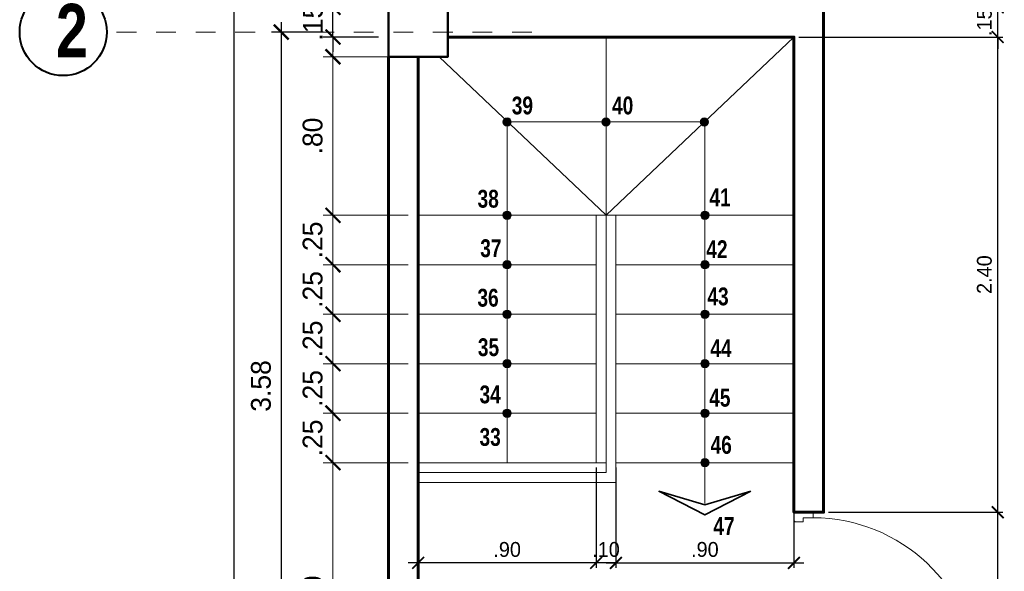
# Model space of a CAD drawing. Header units: metres. Extents: x -13 to 533, y -25 to 219.
# Tile 61 of 99: x 58.64 to 63.62, y 0.85 to 3.64. Entities that reach past the tile are written whole.
import ezdxf

# ---------------------------------------------------------------- set-up
doc = ezdxf.new("R2010")
doc.units = ezdxf.units.M
doc.linetypes.add('DASHDOT', pattern=[1, 0.5, -0.25, 0, -0.25])
for name, color, linetype, lineweight in [('COLUMNAS', 5, 'Continuous', 80), ('COTAS', 4, 'Continuous', 13), ('EJES', 251, 'Continuous', 20), ('Pluma 0.2', 252, 'Continuous', 20), ('PLUMA 0.8', 1, 'Continuous', 60), ('VANOS', 254, 'Continuous', 20)]:
    doc.layers.add(name, color=color, linetype=linetype, lineweight=lineweight)
doc.layers.add('PLUMA 0.05', color=7, linetype='Continuous', lineweight=5, true_color=0x9c9c9c)
doc.styles.add('joe1', font='impact.ttf')
doc.styles.add('TEXTOCENT', font='GOTHIC.TTF')
doc.dimstyles.new('PLANTA50', dxfattribs={"dimscale": 0.5, "dimtxt": 0.2, "dimasz": 0.15, "dimexe": 0.1, "dimexo": 0.1, "dimgap": 0.1, "dimtad": 2, "dimzin": 7, "dimdsep": 46, "dimtxsty": 'TEXTOCENT', "dimblk": 'ARCHTICK', "dimcen": 0.2, "dimdle": 0.1, "dimclrd": 8, "dimclre": 8, "dimclrt": 256, "dimaunit": 1, "dimadec": 0, "dimazin": 0, "dimtfac": 1, "dimtix": 1, "dimtmove": 2, "dimatfit": 3, "dimldrblk": 'ARCHTICK', "dimfxl": 1, "dimtolj": 1, "dimtzin": 0, "dimarcsym": 0})

# ---------------------------------------------------------------- blocks, each defined once
blk = doc.blocks.new('_ARCHTICK')
at = {"color": 0, "linetype": 'ByBlock', "const_width": 0.15}
blk.add_lwpolyline([(-0.5, -0.5), (0.5, 0.5)], dxfattribs=at)
blk = doc.blocks.new('*D456')
at = {"layer": 'COTAS', "color": 8, "lineweight": -2, "transparency": 16777216}
for p, q in [((59.7273, 20.05), (59.7273, -0.05)), ((60.4591, 20), (59.6773, 20)), ((60.4091, 0), (59.6773, 0))]:
    blk.add_line(p, q, dxfattribs=at)
at = {"layer": 'Defpoints', "color": 0, "lineweight": 5, "transparency": 16777216}
for p in [(60.5091, 20), (59.7273, 0), (60.4591, 0)]:
    blk.add_point(p, dxfattribs=at)
at = {"layer": 'COTAS', "color": 8, "lineweight": -2, "transparency": 16777216, "xscale": 0.075, "yscale": 0.075, "zscale": 0.075}
for p, rotation in [((59.7273, 20), 90), ((59.7273, 0), 270)]:
    blk.add_blockref('_ARCHTICK', p, dxfattribs=dict(at, rotation=rotation))
at = {"layer": 'COTAS', "transparency": 16777216, "insert": (59.6248, 10), "char_height": 0.1, "attachment_point": 5, "rotation": 90, "style": 'TEXTOCENT'}
blk.add_mtext('\\A1;20.00', dxfattribs=at)
blk = doc.blocks.new('*D457')
at = {"layer": 'COTAS', "color": 8, "lineweight": -2, "transparency": 16777216}
for p, q in [((59.967, 3.625), (59.967, -0.05)), ((60.1783, 3.575), (59.917, 3.575)), ((60.4091, 0), (59.917, 0))]:
    blk.add_line(p, q, dxfattribs=at)
at = {"layer": 'Defpoints', "color": 0, "lineweight": 5, "transparency": 16777216}
for p in [(60.2283, 3.575), (59.967, 0), (60.4591, 0)]:
    blk.add_point(p, dxfattribs=at)
at = {"layer": 'COTAS', "color": 8, "lineweight": -2, "transparency": 16777216, "xscale": 0.075, "yscale": 0.075, "zscale": 0.075}
for p, rotation in [((59.967, 3.575), 90), ((59.967, 0), 270)]:
    blk.add_blockref('_ARCHTICK', p, dxfattribs=dict(at, rotation=rotation))
at = {"layer": 'COTAS', "transparency": 16777216, "insert": (59.8645, 1.7875), "char_height": 0.1, "attachment_point": 5, "rotation": 90, "style": 'TEXTOCENT'}
blk.add_mtext('\\A1;3.58', dxfattribs=at)
blk = doc.blocks.new('A$C7ABB6997')
at = {"layer": 'EJES', "color": 250, "linetype": 'DASHDOT', "ltscale": 0.01}
blk.add_line((0.22, 0.6), (0.22, 2.75), dxfattribs=at)
at = {"layer": 'EJES', "color": 250, "lineweight": 40}
blk.add_circle((0.22, 2.97), 0.22, dxfattribs=at)
blk = doc.blocks.new('*D464')
at = {"layer": 'COTAS', "color": 8, "lineweight": -2, "transparency": 16777216}
for p, q in [((60.2283, 3.7), (60.2283, 3.775)), ((60.4591, 3.7), (60.1783, 3.7)), ((60.2283, 3.55), (60.2283, 3.7)), ((60.4591, 3.55), (60.1783, 3.55)), ((60.2283, 3.55), (60.2283, 3.475))]:
    blk.add_line(p, q, dxfattribs=at)
at = {"layer": 'Defpoints', "color": 0, "lineweight": 5, "transparency": 16777216}
for p in [(60.2283, 3.7), (60.5091, 3.7), (60.5091, 3.55)]:
    blk.add_point(p, dxfattribs=at)
at = {"layer": 'COTAS', "color": 8, "lineweight": -2, "transparency": 16777216, "xscale": 0.075, "yscale": 0.075, "zscale": 0.075}
for p, rotation in [((60.2283, 3.7), 270), ((60.2283, 3.55), 90)]:
    blk.add_blockref('_ARCHTICK', p, dxfattribs=dict(at, rotation=rotation))
at = {"layer": 'COTAS', "transparency": 16777216, "insert": (60.1271, 3.625), "char_height": 0.1, "attachment_point": 5, "rotation": 90, "style": 'TEXTOCENT'}
blk.add_mtext('\\A1;.15', dxfattribs=at)
blk = doc.blocks.new('A$C387263C3')
at = {"layer": 'PLUMA 0.05', "lineweight": 9}
blk.add_arc((0.0378, 0.108), 0.9309, 0, 86.6744, dxfattribs=at)
at = {"layer": 'Pluma 0.2', "lineweight": 9}
for p, q in [((0.0005, 0.997), (0.0005, 1.0044)), ((0.0005, 1.0044), (0.0035, 1.0044)), ((0.0005, 0.997), (0.0005, 1.0044)), ((0.0005, 1.0044), (0.0035, 1.0044)), ((0.0035, 0.997), (0.0005, 0.997)), ((0.0035, 0.997), (0.0005, 0.997)), ((0.0035, 0.9893), (0.0035, 1.0121)), ((0.0035, 0.9893), (0.0035, 1.0121)), ((0.0035, 1.0044), (0.0035, 0.997)), ((0.0035, 1.0044), (0.0035, 0.997)), ((0.0216, 1.018), (0.0123, 1.0203)), ((0.0216, 1.018), (0.0123, 1.0203)), ((0.0216, 0.9835), (0.0216, 1.018)), ((0.0216, 0.9835), (0.0216, 1.018)), ((0.0216, 1.0109), (0.0277, 1.0109)), ((0.0216, 1.0109), (0.0277, 1.0109)), ((0.0277, 0.9906), (0.0277, 1.0109)), ((0.0277, 0.9906), (0.0277, 1.0109)), ((0.0334, 1.027), (0.0378, 1.027)), ((0.0334, 1.027), (0.0378, 1.027)), ((0.0918, 1.0373), (0.0378, 1.0373)), ((0.0378, 1.0373), (0.0918, 1.0373)), ((0.0378, 0.9705), (0.0378, 1.0373)), ((0.0918, 1.0373), (0.0378, 1.0373)), ((0.0378, 1.0373), (0.0918, 1.0373)), ((0.0378, 0.9705), (0.0378, 1.0373)), ((0.0918, 0.9362), (0.0918, 1.0373)), ((0.0918, 0.9362), (0.0918, 1.0373)), ((0.0962, 1.027), (0.0918, 1.027)), ((0.0962, 1.027), (0.0918, 1.027)), ((0.108, 1.0109), (0.1019, 1.0109)), ((0.1019, 0.9906), (0.1019, 1.0109)), ((0.108, 1.0109), (0.1019, 1.0109)), ((0.1019, 0.9906), (0.1019, 1.0109)), ((0.108, 1.018), (0.1192, 1.0203)), ((0.108, 1.018), (0.1192, 1.0203)), ((0.108, 0.9835), (0.108, 1.018)), ((0.108, 0.9835), (0.108, 1.018)), ((0.128, 0.9893), (0.128, 1.0121)), ((0.128, 0.9893), (0.128, 1.0121)), ((0.0216, 0.9835), (0.0123, 0.9812)), ((0.0216, 0.9835), (0.0123, 0.9812)), ((0.0216, 0.9906), (0.0277, 0.9906)), ((0.0216, 0.9906), (0.0277, 0.9906)), ((0.0334, 0.9744), (0.0378, 0.9744)), ((0.0334, 0.9744), (0.0378, 0.9744)), ((0.0706, 0.9705), (0.0378, 0.9705)), ((0.0706, 0.9705), (0.0378, 0.9705)), ((0.0447, 0.9683), (0.0378, 0.9683)), ((0.0447, 0.9683), (0.0378, 0.9683)), ((0.0447, 0.9614), (0.0447, 0.9683)), ((0.0447, 0.9614), (0.0447, 0.9683)), ((0.0468, 0.9683), (0.0684, 0.9683)), ((0.0684, 0.9683), (0.0468, 0.9683)), ((0.0468, 0.5394), (0.0468, 0.9683)), ((0.0468, 0.514), (0.0468, 0.9683)), ((0.0468, 0.9683), (0.0684, 0.9683)), ((0.0684, 0.9683), (0.0468, 0.9683)), ((0.0468, 0.5394), (0.0468, 0.9683)), ((0.0468, 0.514), (0.0468, 0.9683)), ((0.0684, 0.9293), (0.0684, 0.9683)), ((0.0684, 0.9293), (0.0684, 0.9683)), ((0.0706, 0.9293), (0.0706, 0.9705)), ((0.0706, 0.9293), (0.0706, 0.9705)), ((0.0962, 0.9744), (0.0918, 0.9744)), ((0.0962, 0.9744), (0.0918, 0.9744)), ((0.108, 0.9906), (0.1019, 0.9906)), ((0.108, 0.9906), (0.1019, 0.9906)), ((0.108, 0.9835), (0.1192, 0.9812)), ((0.108, 0.9835), (0.1192, 0.9812)), ((0.0684, 0.9293), (0.0676, 0.9285)), ((0.0684, 0.9293), (0.0676, 0.9285)), ((0.0684, 0.9276), (0.0676, 0.9285)), ((0.0684, 0.9276), (0.0676, 0.9285)), ((0.0684, 0.5394), (0.0684, 0.9276)), ((0.0684, 0.514), (0.0684, 0.9276)), ((0.0684, 0.5394), (0.0684, 0.9276)), ((0.0684, 0.514), (0.0684, 0.9276)), ((0.0849, 0.9293), (0.0706, 0.9293)), ((0.0849, 0.9293), (0.0706, 0.9293)), ((0.0754, 0.2225), (0.0754, 0.9293)), ((0.0754, 0.2225), (0.0754, 0.9293)), ((0.0818, 0.2225), (0.0818, 0.9293)), ((0.0818, 0.2225), (0.0818, 0.9293)), ((0.0849, 0.9293), (0.0918, 0.9362)), ((0.0849, 0.9293), (0.0918, 0.9362)), ((0.0882, 0.2193), (0.0882, 0.9325)), ((0.0882, 0.2193), (0.0882, 0.9325)), ((0.09, 0.2174), (0.09, 0.9344)), ((0.09, 0.2174), (0.09, 0.9344)), ((0.0918, 0.2156), (0.0918, 0.9362)), ((0.0918, 0.2156), (0.0918, 0.9362)), ((0.0468, 0.5394), (0.0468, 0.1835)), ((0.0468, 0.5394), (0.0468, 0.1835)), ((0.0468, 0.514), (0.0468, 0.1835)), ((0.0468, 0.514), (0.0468, 0.1835)), ((0.0684, 0.5394), (0.0684, 0.2242)), ((0.0684, 0.5394), (0.0684, 0.2242)), ((0.0684, 0.514), (0.0684, 0.2242)), ((0.0684, 0.514), (0.0684, 0.2242)), ((0.0684, 0.2242), (0.0676, 0.2233)), ((0.0684, 0.2242), (0.0676, 0.2233)), ((0.0684, 0.2225), (0.0676, 0.2233)), ((0.0684, 0.2225), (0.0676, 0.2233)), ((0.0684, 0.2225), (0.0684, 0.1835)), ((0.0684, 0.2225), (0.0684, 0.1835)), ((0.0706, 0.2225), (0.0706, 0.1813)), ((0.0849, 0.2225), (0.0706, 0.2225)), ((0.0706, 0.2225), (0.0706, 0.1813)), ((0.0849, 0.2225), (0.0706, 0.2225)), ((0.0849, 0.2225), (0.0918, 0.2156)), ((0.0849, 0.2225), (0.0918, 0.2156)), ((0.0447, 0.1835), (0.0378, 0.1835)), ((0.0447, 0.1835), (0.0378, 0.1835)), ((0.0378, 0.1813), (0.0378, 0.1145)), ((0.0706, 0.1813), (0.0378, 0.1813)), ((0.0378, 0.1813), (0.0378, 0.1145)), ((0.0706, 0.1813), (0.0378, 0.1813)), ((0.0447, 0.1904), (0.0447, 0.1835)), ((0.0447, 0.1904), (0.0447, 0.1835)), ((0.0468, 0.1835), (0.0684, 0.1835)), ((0.0684, 0.1835), (0.0468, 0.1835)), ((0.0468, 0.1835), (0.0684, 0.1835)), ((0.0684, 0.1835), (0.0468, 0.1835)), ((0.0918, 0.2156), (0.0918, 0.1145)), ((0.0918, 0.2156), (0.0918, 0.1145)), ((0.0918, 0.1145), (0.0378, 0.1145)), ((0.0378, 0.1145), (0.0918, 0.1145)), ((0.0918, 0.1145), (0.0378, 0.1145)), ((0.0378, 0.1145), (0.0918, 0.1145)), ((0.0378, 0.1102), (0.0378, 0.1123)), ((0.0918, 0.1123), (0.0378, 0.1123)), ((0.0378, 0.1102), (0.0378, 0.1123)), ((0.0918, 0.1123), (0.0378, 0.1123)), ((0.0918, 0.1123), (0.0918, 0.1102)), ((0.0918, 0.1123), (0.0918, 0.1102)), ((0, 0), (0, 0.108)), ((0, 0.108), (0.0313, 0.108)), ((0, 0), (0, 0.108)), ((0, 0.108), (0.0313, 0.108)), ((0.0313, 0.0518), (0.0313, 0.108)), ((0.0313, 0.0518), (0.0313, 0.108)), ((0.0335, 0.054), (0.0335, 0.108)), ((0.0335, 0.108), (0.0356, 0.108)), ((0.0335, 0.054), (0.0335, 0.108)), ((0.0335, 0.108), (0.0356, 0.108)), ((0.0356, 0.054), (0.0356, 0.108)), ((0.0356, 0.054), (0.0356, 0.108)), ((0.0378, 0.1102), (0.0918, 0.1102)), ((0.0378, 0.1102), (0.0918, 0.1102)), ((0.9687, 0.0518), (0.9687, 0.108)), ((1, 0.108), (0.9687, 0.108)), ((0.9687, 0.0518), (0.9687, 0.108)), ((1, 0.108), (0.9687, 0.108)), ((1, 0), (1, 0.108)), ((1, 0), (1, 0.108)), ((0, 0), (0.0471, 0)), ((0, 0), (0.0471, 0)), ((0.0313, 0.0518), (0.054, 0.0518)), ((0.0313, 0.0518), (0.054, 0.0518)), ((0.0356, 0.054), (0.0335, 0.054)), ((0.0356, 0.054), (0.0335, 0.054)), ((0.0471, 0), (0.054, 0.0069)), ((0.0471, 0), (0.054, 0.0069)), ((0.054, 0.0069), (0.054, 0.0518)), ((0.054, 0.0069), (0.054, 0.0518)), ((0.9687, 0.0518), (0.946, 0.0518)), ((0.946, 0.0069), (0.946, 0.0518)), ((0.9687, 0.0518), (0.946, 0.0518)), ((0.946, 0.0069), (0.946, 0.0518)), ((0.9529, 0), (0.946, 0.0069)), ((0.9529, 0), (0.946, 0.0069)), ((1, 0), (0.9529, 0)), ((1, 0), (0.9529, 0))]:
    blk.add_line(p, q, dxfattribs=at)
for centre, major_axis, ratio, start_param, end_param in [((0.0116, 1.0121), (0.00575, 0.00575), 1, 0.703792, 2.356194), ((0.0116, 1.0121), (0.00575, 0.00575), 1, 0.703792, 2.356194), ((0.0078, 1.0271), (0.0182, 0.0182), 1, -1.468973, -0.787147), ((0.0078, 1.0271), (0.0182, 0.0182), 1, -1.468973, -0.787147), ((0.1218, 1.0271), (0.0182, -0.0182), 1, 3.92874, 4.610566), ((0.1218, 1.0271), (0.0182, -0.0182), 1, 3.92874, 4.610566), ((0.1198, 1.0121), (0.00575, 0.00575), 1, -0.785398, 0.867005), ((0.1198, 1.0121), (0.00575, 0.00575), 1, -0.785398, 0.867005), ((0.0116, 0.9893), (0.00575, -0.00575), 1, 3.926991, 5.579394), ((0.0116, 0.9893), (0.00575, -0.00575), 1, 3.926991, 5.579394), ((0.0078, 0.9744), (0.0182, -0.0182), 1, 0.787147, 1.468973), ((0.0078, 0.9744), (0.0182, -0.0182), 1, 0.787147, 1.468973), ((0.0447, 0.9683), (0.00485, -0.00485), 1, 3.926991, 5.497787), ((0.0447, 0.9683), (0.00485, -0.00485), 1, 3.926991, 5.497787), ((0.1218, 0.9744), (0.0182, 0.0182), 1, 1.672619, 2.354445), ((0.1218, 0.9744), (0.0182, 0.0182), 1, 1.672619, 2.354445), ((0.1198, 0.9893), (0.00575, -0.00575), 1, 5.41618, 7.068584), ((0.1198, 0.9893), (0.00575, -0.00575), 1, 5.41618, 7.068584), ((0.0447, 0.1835), (0.00485, 0.00485), 1, 0.785398, 2.356194), ((0.0447, 0.1835), (0.00485, 0.00485), 1, 0.785398, 2.356194), ((0.0356, 0.1102), (0.00153, 0.00153), 0.999998, 2.531896, 8.815081), ((0.0356, 0.1102), (0.00153, 0.00153), 0.999998, 2.531896, 8.815081)]:
    blk.add_ellipse(centre, major_axis=major_axis, ratio=ratio, start_param=start_param, end_param=end_param, dxfattribs=at)
blk = doc.blocks.new('*D465')
at = {"layer": 'COTAS', "color": 251, "linetype": 'Continuous', "lineweight": 5, "transparency": 16777216}
for p, q in [((60.2283, 3.5), (60.2283, 2.6)), ((60.6091, 3.45), (60.1783, 3.45)), ((60.6091, 2.65), (60.1783, 2.65))]:
    blk.add_line(p, q, dxfattribs=at)
at = {"layer": 'Defpoints', "color": 0, "linetype": 'Continuous', "lineweight": 5, "transparency": 16777216}
for p in [(60.6591, 3.45), (60.2283, 2.65), (60.6591, 2.65)]:
    blk.add_point(p, dxfattribs=at)
at = {"layer": 'COTAS', "color": 251, "linetype": 'Continuous', "lineweight": 5, "transparency": 16777216, "xscale": 0.075, "yscale": 0.075, "zscale": 0.075}
for p, rotation in [((60.2283, 3.45), 90), ((60.2283, 2.65), 270)]:
    blk.add_blockref('_ARCHTICK', p, dxfattribs=dict(at, rotation=rotation))
at = {"layer": 'COTAS', "linetype": 'Continuous', "lineweight": 5, "transparency": 16777216, "insert": (60.1258, 3.05), "char_height": 0.1, "attachment_point": 5, "rotation": 90, "style": 'TEXTOCENT'}
blk.add_mtext('\\A1;.80', dxfattribs=at)
blk = doc.blocks.new('*D466')
at = {"layer": 'COTAS', "color": 251, "linetype": 'Continuous', "lineweight": 5, "transparency": 16777216}
for p, q in [((60.2283, 2.65), (60.2283, 2.725)), ((60.6091, 2.65), (60.1783, 2.65)), ((60.2283, 2.65), (60.2283, 2.4)), ((60.6091, 2.4), (60.1783, 2.4)), ((60.2283, 2.4), (60.2283, 2.325))]:
    blk.add_line(p, q, dxfattribs=at)
at = {"layer": 'Defpoints', "color": 0, "linetype": 'Continuous', "lineweight": 5, "transparency": 16777216}
for p in [(60.6591, 2.65), (60.2283, 2.4), (60.6591, 2.4)]:
    blk.add_point(p, dxfattribs=at)
at = {"layer": 'COTAS', "color": 251, "linetype": 'Continuous', "lineweight": 5, "transparency": 16777216, "xscale": 0.075, "yscale": 0.075, "zscale": 0.075}
for p, rotation in [((60.2283, 2.65), 270), ((60.2283, 2.4), 90)]:
    blk.add_blockref('_ARCHTICK', p, dxfattribs=dict(at, rotation=rotation))
at = {"layer": 'COTAS', "linetype": 'Continuous', "lineweight": 5, "transparency": 16777216, "insert": (60.1258, 2.525), "char_height": 0.1, "attachment_point": 5, "rotation": 90, "style": 'TEXTOCENT'}
blk.add_mtext('\\A1;.25', dxfattribs=at)
blk = doc.blocks.new('*D467')
at = {"layer": 'COTAS', "color": 251, "linetype": 'Continuous', "lineweight": 5, "transparency": 16777216}
for p, q in [((60.2283, 2.4), (60.2283, 2.475)), ((60.6091, 2.4), (60.1783, 2.4)), ((60.2283, 2.4), (60.2283, 2.15)), ((60.6091, 2.15), (60.1783, 2.15)), ((60.2283, 2.15), (60.2283, 2.075))]:
    blk.add_line(p, q, dxfattribs=at)
at = {"layer": 'Defpoints', "color": 0, "linetype": 'Continuous', "lineweight": 5, "transparency": 16777216}
for p in [(60.6591, 2.4), (60.2283, 2.15), (60.6591, 2.15)]:
    blk.add_point(p, dxfattribs=at)
at = {"layer": 'COTAS', "color": 251, "linetype": 'Continuous', "lineweight": 5, "transparency": 16777216, "xscale": 0.075, "yscale": 0.075, "zscale": 0.075}
for p, rotation in [((60.2283, 2.4), 270), ((60.2283, 2.15), 90)]:
    blk.add_blockref('_ARCHTICK', p, dxfattribs=dict(at, rotation=rotation))
at = {"layer": 'COTAS', "linetype": 'Continuous', "lineweight": 5, "transparency": 16777216, "insert": (60.1258, 2.275), "char_height": 0.1, "attachment_point": 5, "rotation": 90, "style": 'TEXTOCENT'}
blk.add_mtext('\\A1;.25', dxfattribs=at)
blk = doc.blocks.new('*D468')
at = {"layer": 'COTAS', "color": 251, "linetype": 'Continuous', "lineweight": 5, "transparency": 16777216}
for p, q in [((60.2283, 2.15), (60.2283, 2.225)), ((60.6091, 2.15), (60.1783, 2.15)), ((60.2283, 2.15), (60.2283, 1.9)), ((60.6091, 1.9), (60.1783, 1.9)), ((60.2283, 1.9), (60.2283, 1.825))]:
    blk.add_line(p, q, dxfattribs=at)
at = {"layer": 'Defpoints', "color": 0, "linetype": 'Continuous', "lineweight": 5, "transparency": 16777216}
for p in [(60.6591, 2.15), (60.2283, 1.9), (60.6591, 1.9)]:
    blk.add_point(p, dxfattribs=at)
at = {"layer": 'COTAS', "color": 251, "linetype": 'Continuous', "lineweight": 5, "transparency": 16777216, "xscale": 0.075, "yscale": 0.075, "zscale": 0.075}
for p, rotation in [((60.2283, 2.15), 270), ((60.2283, 1.9), 90)]:
    blk.add_blockref('_ARCHTICK', p, dxfattribs=dict(at, rotation=rotation))
at = {"layer": 'COTAS', "linetype": 'Continuous', "lineweight": 5, "transparency": 16777216, "insert": (60.1258, 2.025), "char_height": 0.1, "attachment_point": 5, "rotation": 90, "style": 'TEXTOCENT'}
blk.add_mtext('\\A1;.25', dxfattribs=at)
blk = doc.blocks.new('*D469')
at = {"layer": 'COTAS', "color": 251, "linetype": 'Continuous', "lineweight": 5, "transparency": 16777216}
for p, q in [((60.2283, 1.9), (60.2283, 1.975)), ((60.6091, 1.9), (60.1783, 1.9)), ((60.2283, 1.9), (60.2283, 1.65)), ((60.6091, 1.65), (60.1783, 1.65)), ((60.2283, 1.65), (60.2283, 1.575))]:
    blk.add_line(p, q, dxfattribs=at)
at = {"layer": 'Defpoints', "color": 0, "linetype": 'Continuous', "lineweight": 5, "transparency": 16777216}
for p in [(60.6591, 1.9), (60.2283, 1.65), (60.6591, 1.65)]:
    blk.add_point(p, dxfattribs=at)
at = {"layer": 'COTAS', "color": 251, "linetype": 'Continuous', "lineweight": 5, "transparency": 16777216, "xscale": 0.075, "yscale": 0.075, "zscale": 0.075}
for p, rotation in [((60.2283, 1.9), 270), ((60.2283, 1.65), 90)]:
    blk.add_blockref('_ARCHTICK', p, dxfattribs=dict(at, rotation=rotation))
at = {"layer": 'COTAS', "linetype": 'Continuous', "lineweight": 5, "transparency": 16777216, "insert": (60.1258, 1.775), "char_height": 0.1, "attachment_point": 5, "rotation": 90, "style": 'TEXTOCENT'}
blk.add_mtext('\\A1;.25', dxfattribs=at)
blk = doc.blocks.new('*D470')
at = {"layer": 'COTAS', "color": 251, "linetype": 'Continuous', "lineweight": 5, "transparency": 16777216}
for p, q in [((60.2283, 1.65), (60.2283, 1.725)), ((60.6091, 1.65), (60.1783, 1.65)), ((60.2283, 1.65), (60.2283, 1.4)), ((60.6091, 1.4), (60.1783, 1.4)), ((60.2283, 1.4), (60.2283, 1.325))]:
    blk.add_line(p, q, dxfattribs=at)
at = {"layer": 'Defpoints', "color": 0, "linetype": 'Continuous', "lineweight": 5, "transparency": 16777216}
for p in [(60.6591, 1.65), (60.2283, 1.4), (60.6591, 1.4)]:
    blk.add_point(p, dxfattribs=at)
at = {"layer": 'COTAS', "color": 251, "linetype": 'Continuous', "lineweight": 5, "transparency": 16777216, "xscale": 0.075, "yscale": 0.075, "zscale": 0.075}
for p, rotation in [((60.2283, 1.65), 270), ((60.2283, 1.4), 90)]:
    blk.add_blockref('_ARCHTICK', p, dxfattribs=dict(at, rotation=rotation))
at = {"layer": 'COTAS', "linetype": 'Continuous', "lineweight": 5, "transparency": 16777216, "insert": (60.1258, 1.525), "char_height": 0.1, "attachment_point": 5, "rotation": 90, "style": 'TEXTOCENT'}
blk.add_mtext('\\A1;.25', dxfattribs=at)
blk = doc.blocks.new('*D471')
at = {"layer": 'COTAS', "color": 251, "linetype": 'Continuous', "lineweight": 5, "transparency": 16777216}
for p, q in [((60.2283, 1.45), (60.2283, -0.05)), ((60.6091, 1.4), (60.1783, 1.4)), ((60.4592, 0), (60.1783, 0))]:
    blk.add_line(p, q, dxfattribs=at)
at = {"layer": 'Defpoints', "color": 0, "linetype": 'Continuous', "lineweight": 5, "transparency": 16777216}
for p in [(60.6591, 1.4), (60.2283, 0), (60.5092, 0)]:
    blk.add_point(p, dxfattribs=at)
at = {"layer": 'COTAS', "color": 251, "linetype": 'Continuous', "lineweight": 5, "transparency": 16777216, "xscale": 0.075, "yscale": 0.075, "zscale": 0.075}
for p, rotation in [((60.2283, 1.4), 90), ((60.2283, 0), 270)]:
    blk.add_blockref('_ARCHTICK', p, dxfattribs=dict(at, rotation=rotation))
at = {"layer": 'COTAS', "linetype": 'Continuous', "lineweight": 5, "transparency": 16777216, "insert": (60.1258, 0.7), "char_height": 0.1, "attachment_point": 5, "rotation": 90, "style": 'TEXTOCENT'}
blk.add_mtext('\\A1;1.40', dxfattribs=at)
blk = doc.blocks.new('*D475')
at = {"layer": 'COTAS', "color": 251, "linetype": 'Continuous', "lineweight": -2, "transparency": 16777216}
for p, q in [((63.5901, 0.2), (63.5901, 1.2)), ((62.7341, 1.15), (63.6151, 1.15)), ((62.7341, 0.25), (63.6151, 0.25))]:
    blk.add_line(p, q, dxfattribs=at)
at = {"layer": 'Defpoints', "color": 0, "linetype": 'Continuous', "lineweight": 5, "transparency": 16777216}
for p in [(62.7091, 1.15), (63.5901, 1.15), (62.7091, 0.25)]:
    blk.add_point(p, dxfattribs=at)
at = {"layer": 'COTAS', "color": 251, "linetype": 'Continuous', "lineweight": -2, "transparency": 16777216, "xscale": 0.06, "yscale": 0.06, "zscale": 0.06}
for p, rotation in [((63.5901, 1.15), 90), ((63.5901, 0.25), 270)]:
    blk.add_blockref('_ARCHTICK', p, dxfattribs=dict(at, rotation=rotation))
at = {"layer": 'COTAS', "color": 2, "linetype": 'Continuous', "lineweight": 5, "transparency": 16777216, "insert": (63.5226, 0.7), "char_height": 0.075, "attachment_point": 5, "rotation": 90}
blk.add_mtext('\\A1;.90', dxfattribs=at)
blk = doc.blocks.new('*D476')
at = {"layer": 'COTAS', "color": 251, "linetype": 'Continuous', "lineweight": -2, "transparency": 16777216}
for p, q in [((63.5901, 1.1), (63.5901, 3.6)), ((62.5841, 3.55), (63.6151, 3.55)), ((62.7341, 1.15), (63.6151, 1.15))]:
    blk.add_line(p, q, dxfattribs=at)
at = {"layer": 'Defpoints', "color": 0, "linetype": 'Continuous', "lineweight": 5, "transparency": 16777216}
for p in [(62.5591, 3.55), (63.5901, 3.55), (62.7091, 1.15)]:
    blk.add_point(p, dxfattribs=at)
at = {"layer": 'COTAS', "color": 251, "linetype": 'Continuous', "lineweight": -2, "transparency": 16777216, "xscale": 0.06, "yscale": 0.06, "zscale": 0.06}
for p, rotation in [((63.5901, 3.55), 90), ((63.5901, 1.15), 270)]:
    blk.add_blockref('_ARCHTICK', p, dxfattribs=dict(at, rotation=rotation))
at = {"layer": 'COTAS', "color": 2, "linetype": 'Continuous', "lineweight": 5, "transparency": 16777216, "insert": (63.5226, 2.35), "char_height": 0.075, "attachment_point": 5, "rotation": 90}
blk.add_mtext('\\A1;2.40', dxfattribs=at)
blk = doc.blocks.new('*D477')
at = {"layer": 'COTAS', "color": 251, "linetype": 'Continuous', "lineweight": -2, "transparency": 16777216}
for p, q in [((63.5901, 3.7), (63.5901, 3.76)), ((62.7341, 3.7), (63.6151, 3.7)), ((63.5901, 3.55), (63.5901, 3.7)), ((62.5841, 3.55), (63.6151, 3.55)), ((63.5901, 3.55), (63.5901, 3.49))]:
    blk.add_line(p, q, dxfattribs=at)
at = {"layer": 'Defpoints', "color": 0, "linetype": 'Continuous', "lineweight": 5, "transparency": 16777216}
for p in [(62.7091, 3.7), (63.5901, 3.7), (62.5591, 3.55)]:
    blk.add_point(p, dxfattribs=at)
at = {"layer": 'COTAS', "color": 251, "linetype": 'Continuous', "lineweight": -2, "transparency": 16777216, "xscale": 0.06, "yscale": 0.06, "zscale": 0.06}
for p, rotation in [((63.5901, 3.7), 270), ((63.5901, 3.55), 90)]:
    blk.add_blockref('_ARCHTICK', p, dxfattribs=dict(at, rotation=rotation))
at = {"layer": 'COTAS', "color": 2, "linetype": 'Continuous', "lineweight": 5, "transparency": 16777216, "insert": (63.5226, 3.625), "char_height": 0.075, "attachment_point": 5, "rotation": 90}
blk.add_mtext('\\A1;.15', dxfattribs=at)
blk = doc.blocks.new('*D581')
at = {"layer": 'COTAS', "color": 251, "linetype": 'Continuous', "lineweight": -2, "transparency": 16777216}
for p, q in [((61.6591, 1.375), (61.6591, 0.8689)), ((62.5591, 1.375), (62.5591, 0.8689)), ((61.6091, 0.8939), (62.6091, 0.8939))]:
    blk.add_line(p, q, dxfattribs=at)
at = {"layer": 'Defpoints', "color": 0, "linetype": 'Continuous', "lineweight": 5, "transparency": 16777216}
for p in [(61.6591, 1.4), (62.5591, 1.4), (62.5591, 0.8939)]:
    blk.add_point(p, dxfattribs=at)
at = {"layer": 'COTAS', "color": 251, "linetype": 'Continuous', "lineweight": -2, "transparency": 16777216, "xscale": 0.06, "yscale": 0.06, "zscale": 0.06, "rotation": 180}
blk.add_blockref('_ARCHTICK', (61.6591, 0.8939), dxfattribs=at)
at = {"layer": 'COTAS', "color": 251, "linetype": 'Continuous', "lineweight": -2, "transparency": 16777216, "xscale": 0.06, "yscale": 0.06, "zscale": 0.06}
blk.add_blockref('_ARCHTICK', (62.5591, 0.8939), dxfattribs=at)
at = {"layer": 'COTAS', "color": 2, "linetype": 'Continuous', "lineweight": 5, "transparency": 16777216, "insert": (62.1091, 0.9614), "char_height": 0.075, "attachment_point": 5}
blk.add_mtext('\\A1;.90', dxfattribs=at)
blk = doc.blocks.new('*D582')
at = {"layer": 'COTAS', "color": 251, "linetype": 'Continuous', "lineweight": -2, "transparency": 16777216}
for p, q in [((61.5591, 1.375), (61.5591, 0.8689)), ((61.6591, 1.375), (61.6591, 0.8689)), ((61.5591, 0.8939), (61.4991, 0.8939)), ((61.6591, 0.8939), (61.5591, 0.8939)), ((61.6591, 0.8939), (61.7191, 0.8939))]:
    blk.add_line(p, q, dxfattribs=at)
at = {"layer": 'Defpoints', "color": 0, "linetype": 'Continuous', "lineweight": 5, "transparency": 16777216}
for p in [(61.5591, 1.4), (61.6591, 1.4), (61.5591, 0.8939)]:
    blk.add_point(p, dxfattribs=at)
at = {"layer": 'COTAS', "color": 251, "linetype": 'Continuous', "lineweight": -2, "transparency": 16777216, "xscale": 0.06, "yscale": 0.06, "zscale": 0.06}
blk.add_blockref('_ARCHTICK', (61.5591, 0.8939), dxfattribs=at)
at = {"layer": 'COTAS', "color": 251, "linetype": 'Continuous', "lineweight": -2, "transparency": 16777216, "xscale": 0.06, "yscale": 0.06, "zscale": 0.06, "rotation": 180}
blk.add_blockref('_ARCHTICK', (61.6591, 0.8939), dxfattribs=at)
at = {"layer": 'COTAS', "color": 2, "linetype": 'Continuous', "lineweight": 5, "transparency": 16777216, "insert": (61.6091, 0.9614), "char_height": 0.075, "attachment_point": 5}
blk.add_mtext('\\A1;.10', dxfattribs=at)
blk = doc.blocks.new('*D583')
at = {"layer": 'COTAS', "color": 251, "linetype": 'Continuous', "lineweight": -2, "transparency": 16777216}
for p, q in [((61.5591, 1.375), (61.5591, 0.8689)), ((60.6591, 1.275), (60.6591, 0.8689)), ((61.6091, 0.8939), (60.6091, 0.8939))]:
    blk.add_line(p, q, dxfattribs=at)
at = {"layer": 'Defpoints', "color": 0, "linetype": 'Continuous', "lineweight": 5, "transparency": 16777216}
for p in [(61.5591, 1.4), (60.6591, 1.3), (60.6591, 0.8939)]:
    blk.add_point(p, dxfattribs=at)
at = {"layer": 'COTAS', "color": 251, "linetype": 'Continuous', "lineweight": -2, "transparency": 16777216, "xscale": 0.06, "yscale": 0.06, "zscale": 0.06, "rotation": 180}
blk.add_blockref('_ARCHTICK', (60.6591, 0.8939), dxfattribs=at)
at = {"layer": 'COTAS', "color": 251, "linetype": 'Continuous', "lineweight": -2, "transparency": 16777216, "xscale": 0.06, "yscale": 0.06, "zscale": 0.06}
blk.add_blockref('_ARCHTICK', (61.5591, 0.8939), dxfattribs=at)
at = {"layer": 'COTAS', "color": 2, "linetype": 'Continuous', "lineweight": 5, "transparency": 16777216, "insert": (61.1091, 0.9614), "char_height": 0.075, "attachment_point": 5}
blk.add_mtext('\\A1;.90', dxfattribs=at)

msp = doc.modelspace()

# ---------------------------------------------------------------- hatches: boundary and pattern name
at = {"layer": 'COTAS'}
h = msp.add_hatch(color=256, dxfattribs=at)
edge = h.paths.add_edge_path()
edge.add_arc((61.1091, 3.121), 0.0211, 0, 360)
h = msp.add_hatch(color=256, dxfattribs=at)
edge = h.paths.add_edge_path()
edge.add_arc((61.6091, 3.121), 0.0211, 0, 360)
h = msp.add_hatch(color=256, dxfattribs=at)
edge = h.paths.add_edge_path()
edge.add_arc((62.1062, 3.121), 0.0211, 0, 360)
h = msp.add_hatch(color=256, dxfattribs=at)
edge = h.paths.add_edge_path()
edge.add_arc((61.1091, 2.65), 0.0211, 0, 360)
h = msp.add_hatch(color=256, dxfattribs=at)
edge = h.paths.add_edge_path()
edge.add_arc((62.1091, 2.65), 0.0211, 0, 360)
h = msp.add_hatch(color=256, dxfattribs=at)
edge = h.paths.add_edge_path()
edge.add_arc((61.1091, 2.4), 0.0211, 0, 360)
h = msp.add_hatch(color=256, dxfattribs=at)
edge = h.paths.add_edge_path()
edge.add_arc((62.1091, 2.4), 0.0211, 0, 360)
h = msp.add_hatch(color=256, dxfattribs=at)
edge = h.paths.add_edge_path()
edge.add_arc((61.1091, 2.15), 0.0211, 0, 360)
h = msp.add_hatch(color=256, dxfattribs=at)
edge = h.paths.add_edge_path()
edge.add_arc((62.1091, 2.15), 0.0211, 0, 360)
h = msp.add_hatch(color=256, dxfattribs=at)
edge = h.paths.add_edge_path()
edge.add_arc((61.1091, 1.9), 0.0211, 0, 360)
h = msp.add_hatch(color=256, dxfattribs=at)
edge = h.paths.add_edge_path()
edge.add_arc((62.1091, 1.9), 0.0211, 0, 360)
h = msp.add_hatch(color=256, dxfattribs=at)
edge = h.paths.add_edge_path()
edge.add_arc((61.1091, 1.65), 0.0211, 0, 360)
h = msp.add_hatch(color=256, dxfattribs=at)
edge = h.paths.add_edge_path()
edge.add_arc((62.1091, 1.65), 0.0211, 0, 360)
h = msp.add_hatch(color=256, dxfattribs=at)
edge = h.paths.add_edge_path()
edge.add_arc((62.1091, 1.4), 0.0211, 0, 360)

# ---------------------------------------------------------------- linework, layer by layer
at = {"layer": 'COLUMNAS', "linetype": 'Continuous', "lineweight": 50}
msp.add_lwpolyline([(60.8091, 3.7), (60.5091, 3.7), (60.5091, 3.45), (60.8091, 3.45)], close=True, dxfattribs=at)
at = {"layer": 'COTAS', "color": 251, "linetype": 'Continuous', "lineweight": 5}
msp.add_lwpolyline([(62.1091, 1.1932), (62.1091, 3.1209), (61.1091, 3.1209), (61.1091, 1.4)], dxfattribs=at)
at = {"layer": 'COTAS', "lineweight": 35}
msp.add_lwpolyline([(62.3415, 1.256), (62.1091, 1.136), (61.8767, 1.256), (62.1091, 1.1876), (62.3415, 1.256)], dxfattribs=at)
at = {"layer": 'COTAS'}
for centre in [(61.1091, 3.121), (61.6091, 3.121), (62.1062, 3.121), (61.1091, 2.65), (62.1091, 2.65), (61.1091, 2.4), (62.1091, 2.4), (61.1091, 2.15), (62.1091, 2.15), (61.1091, 1.9), (62.1091, 1.9), (61.1091, 1.65), (62.1091, 1.65), (62.1091, 1.4)]:
    msp.add_circle(centre, 0.0211, dxfattribs=at)
at = {"layer": 'Pluma 0.2'}
for p, q in [((61.5591, 2.65), (61.6591, 2.65)), ((61.5591, 1.4), (60.6591, 1.4))]:
    msp.add_line(p, q, dxfattribs=at)
at = {"layer": 'Pluma 0.2', "color": 0}
for points in [[(61.6091, 2.65), (62.5591, 3.55)], [(61.6091, 2.65), (61.6091, 3.55)], [(61.6091, 2.65), (60.7647, 3.45)], [(60.6591, 1.3), (61.6591, 1.3), (61.6591, 2.65)], [(60.6591, 2.65), (61.5591, 2.65)], [(61.6091, 2.65), (61.6091, 1.35), (60.6591, 1.35)], [(61.5591, 1.4), (61.5591, 2.65)], [(62.5591, 1.4), (61.6591, 1.4), (61.6591, 2.65)], [(62.5591, 2.65), (61.6591, 2.65)], [(60.6591, 2.4), (61.5591, 2.4)], [(62.5591, 2.4), (61.6591, 2.4)], [(60.6591, 2.15), (61.5591, 2.15)], [(62.5591, 2.15), (61.6591, 2.15)], [(60.6591, 1.9), (61.5591, 1.9)], [(62.5591, 1.9), (61.6591, 1.9)], [(60.6591, 1.65), (61.5591, 1.65)], [(62.5591, 1.65), (61.6591, 1.65)], [(61.5591, 1.4), (61.6091, 1.4)]]:
    msp.add_lwpolyline(points, dxfattribs=at)
at = {"layer": 'PLUMA 0.8'}
for p, q in [((60.5091, 3.45), (60.5092, 0.25)), ((60.6591, 3.45), (60.6592, 0.25))]:
    msp.add_line(p, q, dxfattribs=at)
msp.add_lwpolyline([(60.8091, 3.7), (62.7091, 3.7), (62.7091, 1.15), (62.5591, 1.15), (62.5591, 3.55), (60.8091, 3.55)], dxfattribs=at)

# ---------------------------------------------------------------- block references
at = {"layer": 'EJES', "ltscale": 0.5, "rotation": 90.00000000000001}
msp.add_blockref('A$C7ABB6997', (61.8341, 3.355), dxfattribs=at)
at = {"layer": 'VANOS', "xscale": -0.899999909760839, "yscale": 0.899999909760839, "zscale": 0.899999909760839, "rotation": 270}
msp.add_blockref('A$C387263C3', (62.5591, 0.25), dxfattribs=at)

# ---------------------------------------------------------------- texts
at = {"layer": 'COTAS', "style": 'joe1'}
for s, p in [('39', (61.1326, 3.1593)), ('40', (61.6397, 3.1593)), ('38', (60.9596, 2.6883)), ('41', (62.1321, 2.6954)), ('37', (60.9731, 2.4383)), ('42', (62.1163, 2.4332)), ('36', (60.9588, 2.1883)), ('43', (62.1217, 2.195)), ('35', (60.9611, 1.9383)), ('44', (62.1368, 1.9332)), ('34', (60.9695, 1.7001)), ('45', (62.131, 1.6832)), ('33', (60.9694, 1.485)), ('46', (62.1378, 1.445)), ('47', (62.1521, 1.0354))]:
    msp.add_text(s, height=0.09, dxfattribs=at).set_placement(p)
at = {"layer": 'EJES', "style": 'joe1'}
msp.add_text('2', height=0.2695, rotation=359.9993, dxfattribs=at).set_placement((58.8277, 3.448))

# ---------------------------------------------------------------- dimensions: what is measured, and where the dimension line sits
at = {"layer": 'COTAS'}
for base, p1, p2, angle, picture, middle in [((59.7273, 0), (60.5091, 20), (60.4591, 0), 90, '*D456', (59.6248, 10)), ((60.2283, 3.7), (60.5091, 3.55), (60.5091, 3.7), 270, '*D464', (60.1271, 3.625)), ((59.9669908, -0.0000001), (60.2283252, 3.5750001), (60.4591107, -0.0000001), 90, '*D457', (59.8644755, 1.7875))]:
    dim = msp.add_linear_dim(base=base, p1=p1, p2=p2, angle=angle, dimstyle='PLANTA50', dxfattribs=at)
    dim.commit()
    dim.dimension.update_dxf_attribs({"geometry": picture, "text_midpoint": middle})
at = {"layer": 'COTAS', "linetype": 'Continuous', "lineweight": 5}
for base, p1, p2, picture, middle in [((63.5901, 3.7), (62.5591, 3.55), (62.7091, 3.7), '*D477', (63.5226, 3.625)), ((63.5901, 3.55), (62.7091, 1.15), (62.5591, 3.55), '*D476', (63.5226, 2.35)), ((63.5901, 1.15), (62.7091, 0.25), (62.7091, 1.15), '*D475', (63.5226, 0.7))]:
    dim = msp.add_linear_dim(base=base, p1=p1, p2=p2, angle=90, dimstyle='PLANTA50', override={"dimtxt": 0.15, "dimasz": 0.12, "dimexe": 0.05, "dimexo": 0.05, "dimgap": 0.06, "dimtad": 1, "dimtxsty": 'Standard', "dimclrd": 251, "dimclre": 251, "dimclrt": 2}, dxfattribs=at)
    dim.commit()
    dim.dimension.update_dxf_attribs({"geometry": picture, "text_midpoint": middle})
at = {"layer": 'COTAS', "color": 251, "linetype": 'Continuous', "lineweight": 5}
for base, p1, p2, picture, middle in [((60.2283, 2.65), (60.6591, 3.45), (60.6591, 2.65), '*D465', (60.1258, 3.05)), ((60.2283, 2.4), (60.6591, 2.65), (60.6591, 2.4), '*D466', (60.1258, 2.525)), ((60.2283, 2.15), (60.6591, 2.4), (60.6591, 2.15), '*D467', (60.1258, 2.275)), ((60.2283, 1.9), (60.6591, 2.15), (60.6591, 1.9), '*D468', (60.1258, 2.025)), ((60.2283, 1.65), (60.6591, 1.9), (60.6591, 1.65), '*D469', (60.1258, 1.775)), ((60.2283, 1.4), (60.6591, 1.65), (60.6591, 1.4), '*D470', (60.1258, 1.525)), ((60.2283, 0), (60.6591, 1.4), (60.5092, 0), '*D471', (60.1258, 0.7))]:
    dim = msp.add_linear_dim(base=base, p1=p1, p2=p2, angle=90, dimstyle='PLANTA50', override={"dimclrd": 251, "dimclre": 251, "dimlwd": 5, "dimlwe": 5}, dxfattribs=at)
    dim.commit()
    dim.dimension.update_dxf_attribs({"geometry": picture, "text_midpoint": middle})
at = {"layer": 'COTAS', "linetype": 'Continuous', "lineweight": 5}
for base, p1, p2, picture, middle in [((60.6591, 0.8939), (61.5591, 1.4), (60.6591, 1.3), '*D583', (61.1091, 0.9614)), ((61.5591, 0.8939), (61.6591, 1.4), (61.5591, 1.4), '*D582', (61.6091, 0.9614)), ((62.5591, 0.8939), (61.6591, 1.4), (62.5591, 1.4), '*D581', (62.1091, 0.9614))]:
    dim = msp.add_linear_dim(base=base, p1=p1, p2=p2, dimstyle='PLANTA50', override={"dimtxt": 0.15, "dimasz": 0.12, "dimexe": 0.05, "dimexo": 0.05, "dimgap": 0.06, "dimtad": 1, "dimtxsty": 'Standard', "dimclrd": 251, "dimclre": 251, "dimclrt": 2}, dxfattribs=at)
    dim.commit()
    dim.dimension.update_dxf_attribs({"geometry": picture, "text_midpoint": middle})

doc.saveas('drawing.dxf')
